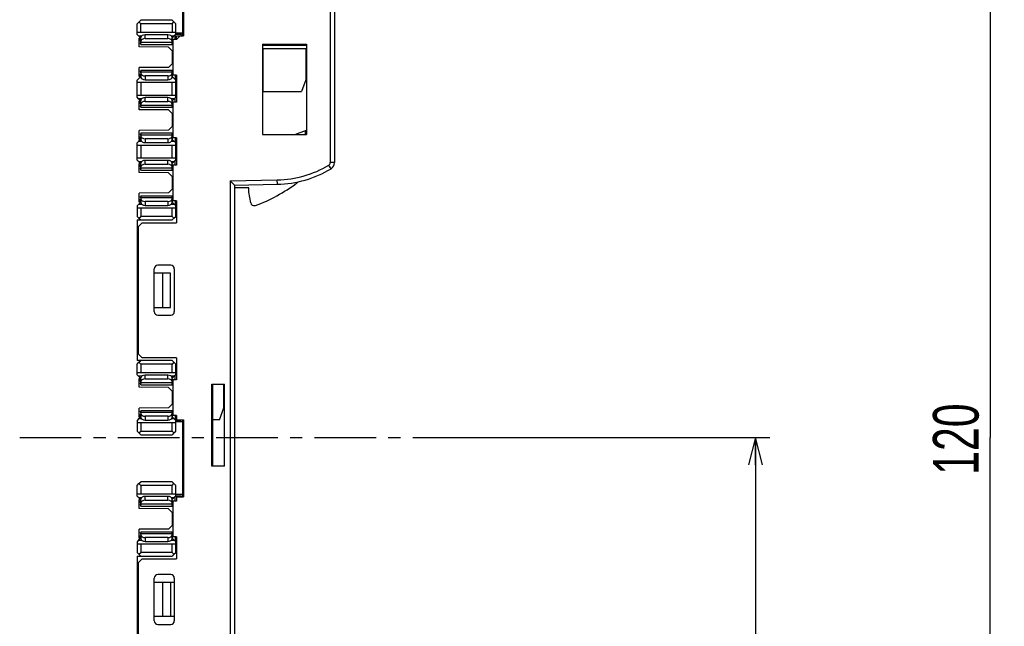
# Model space of a CAD drawing. Extents: x 0 to 188, y 0 to 176.
# Tile 32 of 33: x 119 to 188, y 67 to 109. Entities that reach past the tile are written whole.
import ezdxf

# ---------------------------------------------------------------- set-up
doc = ezdxf.new("R2010")
doc.units = 0
doc.header["$LTSCALE"] = 11.47995
doc.header["$MEASUREMENT"] = 0
doc.linetypes.add('CENTER', pattern=[0.6, 0.375, -0.075, 0.075, -0.075])
doc.layers.get('0').update_dxf_attribs({"linetype": 'CONTINUOUS'})
doc.layers.add('DEFAULT_1', color=7, linetype='CENTER')
doc.styles.add('TEXTSTYLE_2', font='txt', dxfattribs={"width": 0.7})
doc.dimstyles.new('DIMSTYLE_1', dxfattribs={"dimtxt": 3.2, "dimasz": 1.9, "dimexe": 1, "dimexo": 0.5, "dimgap": 0.8, "dimtad": 1, "dimdec": 3, "dimtxsty": 'TEXTSTYLE_2', "dimblk": 'OPEN', "dimblk1": 'OPEN', "dimblk2": 'OPEN', "dimcen": 0.09, "dimazin": 3, "dimtp": 0.001969, "dimtm": 0.001969, "dimtfac": 1, "dimtdec": 3, "dimtofl": 0, "dimtmove": 0, "dimatfit": 3, "dimtolj": 1})

# ---------------------------------------------------------------- blocks, each defined once
blk = doc.blocks.new('_OPEN')
at = {"color": 0, "linetype": 'BYBLOCK'}
for p, q in [((0, 0), (-1, 0.263)), ((-1, -0.263), (0, 0)), ((-1, 0), (0, 0))]:
    blk.add_line(p, q, dxfattribs=at)
blk = doc.blocks.new('*D3')
at = {"color": 2, "linetype": 'CONTINUOUS'}
for p, q in [((140.933, 139.608), (185.87, 139.608)), ((185.87, 139.608), (187.67, 139.608)), ((186.67, 139.608), (186.67, 79.858)), ((186.67, 20.108), (186.67, 79.858)), ((140.933, 20.108), (185.87, 20.108)), ((185.87, 20.108), (187.67, 20.108))]:
    blk.add_line(p, q, dxfattribs=at)
at = {"color": 2, "linetype": 'CONTINUOUS', "xscale": 1.9, "yscale": 1.9, "zscale": 1.9}
for p, rotation in [((186.67, 139.608), 90), ((186.67, 20.108), 270)]:
    blk.add_blockref('_OPEN', p, dxfattribs=dict(at, rotation=rotation))
at = {"color": 2, "linetype": 'CONTINUOUS', "insert": (182.67, 79.752), "char_height": 3.2, "width": 6.72, "attachment_point": 2, "rotation": 90, "style": 'TEXTSTYLE_2'}
blk.add_mtext('120', dxfattribs=at)
blk = doc.blocks.new('*D4')
at = {"color": 2, "linetype": 'CONTINUOUS'}
for p, q in [((150.143, 79.858), (169.436, 79.858)), ((169.436, 79.858), (171.236, 79.858)), ((170.236, 79.858), (170.236, 49.983)), ((170.236, 20.108), (170.236, 49.983)), ((140.933, 20.108), (169.436, 20.108)), ((169.436, 20.108), (171.236, 20.108))]:
    blk.add_line(p, q, dxfattribs=at)
at = {"color": 2, "linetype": 'CONTINUOUS', "xscale": 1.9, "yscale": 1.9, "zscale": 1.9}
for p, rotation in [((170.236, 79.858), 90), ((170.236, 20.108), 270)]:
    blk.add_blockref('_OPEN', p, dxfattribs=dict(at, rotation=rotation))
at = {"color": 2, "linetype": 'CONTINUOUS', "insert": (166.236, 45.876), "char_height": 3.2, "width": 4.48, "attachment_point": 2, "rotation": 90, "style": 'TEXTSTYLE_2'}
blk.add_mtext('60', dxfattribs=at)

msp = doc.modelspace()

# ---------------------------------------------------------------- linework, layer by layer
at = {"color": 7, "linetype": 'CONTINUOUS'}
for p, q in [((140.4332, 128.0347), (140.4332, 99.125)), ((140.7332, 128.0347), (140.7332, 99.125)), ((130.1082, 108.008), (130.1082, 113.2332)), ((130.1585, 113.2332), (130.1585, 108.008)), ((126.9084, 108.8583), (127.1582, 109.108)), ((129.3582, 109.108), (127.1582, 109.108)), ((129.4833, 108.9833), (129.3582, 109.108)), ((126.9084, 108.1082), (126.9084, 108.8583)), ((127.1582, 108.8583), (127.0335, 108.9833)), ((129.3582, 108.8583), (127.1582, 108.8583)), ((127.1582, 108.2581), (127.1582, 108.8583)), ((129.3582, 108.8583), (129.4833, 108.9833)), ((129.3582, 108.8583), (129.3582, 108.2581)), ((129.6083, 108.8583), (129.4833, 108.9833)), ((129.6083, 108.1082), (129.6083, 108.8583)), ((126.9084, 108.2581), (129.6083, 108.2581)), ((127.0118, 108.0046), (126.9084, 108.1082)), ((127.0118, 108.0046), (127.2161, 108.0046)), ((127.1579, 107.8588), (127.0118, 108.0046)), ((127.1582, 107.8581), (127.058, 107.8581)), ((127.058, 107.2349), (127.058, 107.8581)), ((127.1582, 107.7582), (127.058, 107.7582)), ((127.058, 107.6814), (127.1582, 107.6824)), ((127.1582, 107.4061), (127.1582, 107.8905)), ((129.0582, 108.0834), (127.4579, 108.0834)), ((127.4579, 107.8151), (127.4579, 108.0834)), ((127.4579, 107.8151), (129.0582, 107.8151)), ((129.0582, 107.8151), (129.0582, 108.0834)), ((129.3, 108.0046), (129.5046, 108.0046)), ((129.3582, 107.4061), (129.3582, 107.8905)), ((129.4082, 107.7562), (129.3582, 107.7562)), ((129.3586, 107.8585), (129.5046, 108.0046)), ((129.3668, 107.7582), (129.3668, 107.8664)), ((129.3668, 107.7582), (129.4078, 107.7582)), ((129.6583, 107.7582), (129.4082, 107.7582)), ((129.4082, 107.7582), (129.4082, 105.2581)), ((129.6083, 108.1082), (129.5046, 108.0046)), ((129.5581, 107.7582), (129.5581, 108.0579)), ((130.1082, 108.2082), (129.6083, 108.2082)), ((130.008, 108.1082), (129.6083, 108.1082)), ((129.9084, 108.008), (129.6583, 107.7582)), ((129.6583, 108.008), (130.1585, 108.008)), ((129.6583, 107.7582), (129.6583, 108.008)), ((130.008, 108.008), (130.008, 108.1082)), ((127.1582, 107.4881), (127.058, 107.464)), ((129.0992, 107.217), (127.058, 107.2349)), ((127.1565, 107.5891), (127.1565, 107.4878)), ((127.1582, 107.5581), (129.3582, 107.5581)), ((127.1582, 107.4061), (129.4082, 107.4061)), ((129.0992, 107.217), (129.3582, 106.9583)), ((129.3582, 106.9583), (129.3582, 106.0581)), ((135.6834, 107.432), (138.7833, 107.4296)), ((135.6834, 107.432), (135.6834, 101.1081)), ((135.6834, 107.3582), (138.7833, 107.3582)), ((138.7334, 107.1082), (135.7334, 107.1082)), ((135.7334, 104.1082), (135.7334, 107.1082)), ((138.7334, 107.1082), (138.7334, 104.9322)), ((138.7833, 107.4296), (138.7833, 101.1081)), ((129.3582, 106.908), (129.4082, 106.908)), ((129.0992, 105.7994), (127.058, 105.7814)), ((127.058, 105.1582), (127.058, 105.7814)), ((127.1582, 105.6102), (129.4082, 105.6102)), ((127.1582, 105.6102), (127.1582, 105.1258)), ((129.3582, 106.0581), (129.0992, 105.7994)), ((129.3582, 106.108), (129.4082, 106.108)), ((129.3582, 105.1258), (129.3582, 105.6102)), ((127.1582, 105.1582), (126.9084, 104.9081)), ((126.9084, 103.7082), (126.9084, 104.9081)), ((127.058, 105.5523), (127.1582, 105.5282)), ((127.058, 105.3346), (127.1582, 105.3339)), ((127.058, 105.2581), (127.1582, 105.2581)), ((127.1582, 105.1582), (127.058, 105.1582)), ((127.1565, 105.4269), (127.1565, 105.5286)), ((129.3582, 105.4583), (127.1582, 105.4583)), ((129.0582, 105.2009), (127.4579, 105.2009)), ((127.4579, 105.2009), (127.4579, 104.9329)), ((127.4579, 104.9329), (129.0582, 104.9329)), ((129.0582, 105.2009), (129.0582, 104.9329)), ((129.3582, 105.2602), (129.4082, 105.2602)), ((129.6083, 104.9081), (129.3582, 105.1582)), ((129.6583, 105.2581), (129.3668, 105.2581)), ((129.3668, 105.2581), (129.3668, 105.15)), ((129.5581, 105.2581), (129.5581, 104.9584)), ((129.6583, 104.9081), (129.6083, 104.9081)), ((129.6083, 103.7082), (129.6083, 104.9081)), ((129.6583, 105.2581), (129.6583, 103.3582)), ((138.7334, 104.9322), (138.4333, 104.1082)), ((126.9084, 104.7582), (129.6083, 104.7582)), ((127.1582, 104.7582), (127.1582, 103.858)), ((129.3582, 103.858), (129.3582, 104.7582)), ((129.6583, 104.8082), (129.6083, 104.8082)), ((126.9084, 103.858), (129.6083, 103.858)), ((127.0118, 103.6045), (126.9084, 103.7082)), ((127.2161, 103.6045), (127.0118, 103.6045)), ((127.1579, 103.4587), (127.0118, 103.6045)), ((129.0582, 103.6834), (127.4579, 103.6834)), ((127.4579, 103.4153), (127.4579, 103.6834)), ((129.0582, 103.4153), (129.0582, 103.6834)), ((129.5046, 103.6045), (129.3, 103.6045)), ((129.3586, 103.4584), (129.5046, 103.6045)), ((129.6083, 103.7082), (129.5046, 103.6045)), ((129.5581, 103.3582), (129.5581, 103.6579)), ((129.6583, 103.8081), (129.6083, 103.8081)), ((129.6583, 103.7082), (129.6083, 103.7082)), ((135.7334, 104.1082), (138.4333, 104.1082)), ((127.1582, 103.4581), (127.058, 103.4581)), ((127.058, 102.8349), (127.058, 103.4581)), ((127.1582, 103.3582), (127.058, 103.3582)), ((127.058, 103.2817), (127.1582, 103.2824)), ((127.1582, 103.088), (127.058, 103.0639)), ((129.0992, 102.8169), (127.058, 102.8349)), ((127.1565, 103.1894), (127.1565, 103.0877)), ((127.1582, 103.0061), (127.1582, 103.4905)), ((127.1582, 103.158), (129.3582, 103.158)), ((127.1582, 103.0061), (129.4082, 103.0061)), ((127.4579, 103.4153), (129.0582, 103.4153)), ((129.0992, 102.8169), (129.3582, 102.5582)), ((129.3582, 103.0061), (129.3582, 103.4905)), ((129.4082, 103.3561), (129.3582, 103.3561)), ((129.3668, 103.3582), (129.3668, 103.4663)), ((129.3668, 103.3582), (129.4078, 103.3582)), ((129.6583, 103.3582), (129.4082, 103.3582)), ((129.4082, 103.3582), (129.4082, 100.8581)), ((129.3582, 102.5582), (129.3582, 101.658)), ((129.3582, 102.5083), (129.4082, 102.5083)), ((129.3582, 101.658), (129.0992, 101.3993)), ((129.3582, 101.7083), (129.4082, 101.7083)), ((127.1579, 100.7575), (127.0118, 100.6117)), ((129.0992, 101.3993), (127.058, 101.3814)), ((127.058, 100.7582), (127.058, 101.3814)), ((127.058, 101.1522), (127.1582, 101.1281)), ((127.058, 100.9349), (127.1582, 100.9338)), ((127.058, 100.8581), (127.1582, 100.8581)), ((127.1582, 100.7582), (127.058, 100.7582)), ((127.1565, 101.0272), (127.1565, 101.1285)), ((127.1582, 101.2101), (129.4082, 101.2101)), ((127.1582, 101.2101), (127.1582, 100.7258)), ((129.3582, 101.0582), (127.1582, 101.0582)), ((129.0582, 100.8012), (127.4579, 100.8012)), ((127.4579, 100.8012), (127.4579, 100.5328)), ((129.0582, 100.8012), (129.0582, 100.5328)), ((129.3582, 100.7258), (129.3582, 101.2101)), ((129.3582, 100.8601), (129.4082, 100.8601)), ((129.3586, 100.7578), (129.5046, 100.6117)), ((129.6583, 100.8581), (129.3668, 100.8581)), ((129.3668, 100.8581), (129.3668, 100.7499)), ((129.5581, 100.8581), (129.5581, 100.5583)), ((129.6583, 100.8581), (129.6583, 98.9582)), ((135.6834, 101.1081), (138.7833, 101.1081)), ((137.9572, 101.1081), (138.7833, 101.4089)), ((138.6834, 101.3724), (138.6834, 101.1081)), ((127.0118, 100.6117), (126.9084, 100.508)), ((126.9084, 99.3083), (126.9084, 100.508)), ((126.9084, 100.3582), (129.6083, 100.3582)), ((127.2161, 100.6117), (127.0118, 100.6117)), ((127.1582, 100.3582), (127.1582, 99.4585)), ((127.4579, 100.5328), (129.0582, 100.5328)), ((129.5046, 100.6117), (129.3, 100.6117)), ((129.3582, 99.4585), (129.3582, 100.3582)), ((129.6083, 100.508), (129.5046, 100.6117)), ((129.6583, 100.508), (129.6083, 100.508)), ((129.6083, 99.3083), (129.6083, 100.508)), ((129.6583, 100.4081), (129.6083, 100.4081)), ((126.9084, 99.4585), (129.6083, 99.4585)), ((129.6583, 99.4082), (129.6083, 99.4082)), ((127.0118, 99.2049), (126.9084, 99.3083)), ((127.0118, 99.2049), (127.2161, 99.2049)), ((127.1579, 99.0589), (127.0118, 99.2049)), ((127.1582, 99.0582), (127.058, 99.0582)), ((127.058, 98.4346), (127.058, 99.0582)), ((127.1582, 98.9582), (127.058, 98.9582)), ((127.058, 98.8818), (127.1582, 98.8825)), ((127.1582, 98.6882), (127.058, 98.664)), ((127.1565, 98.7894), (127.1565, 98.6875)), ((127.1582, 98.6062), (127.1582, 99.0905)), ((127.1582, 98.7584), (129.3582, 98.7584)), ((129.0582, 99.2835), (127.4579, 99.2835)), ((127.4579, 99.0154), (127.4579, 99.2835)), ((127.4579, 99.0154), (129.0582, 99.0154)), ((129.0582, 99.0154), (129.0582, 99.2835)), ((129.3, 99.2049), (129.5046, 99.2049)), ((129.3582, 98.6062), (129.3582, 99.0905)), ((129.4082, 98.9562), (129.3582, 98.9562)), ((129.3586, 99.0582), (129.5046, 99.2049)), ((129.3668, 98.9582), (129.3668, 99.0664)), ((129.3668, 98.9582), (129.4078, 98.9582)), ((129.6583, 98.9582), (129.4082, 98.9582)), ((129.4082, 98.9582), (129.4082, 96.4578)), ((129.6083, 99.3083), (129.5046, 99.2049)), ((129.5581, 98.9582), (129.5581, 99.258)), ((129.6583, 99.3083), (129.6083, 99.3083)), ((140.4928, 98.6971), (140.3371, 98.9534)), ((140.7332, 99.125), (140.4332, 99.125)), ((129.0992, 98.4167), (127.058, 98.4346)), ((127.1582, 98.6062), (129.4082, 98.6062)), ((129.0992, 98.4167), (129.3582, 98.1583)), ((129.3582, 98.1583), (129.3582, 97.2584)), ((129.3582, 98.108), (129.4082, 98.108)), ((129.3582, 97.3081), (129.4082, 97.3081)), ((133.4334, 97.8531), (136.728, 97.9103)), ((133.7331, 97.5582), (133.4334, 97.8531)), ((133.4334, 97.8531), (133.4334, 61.8635)), ((133.7335, 97.5582), (136.7335, 97.6105)), ((133.7335, 97.5582), (133.7335, 62.1584)), ((134.7333, 97.3584), (133.7335, 97.3584)), ((134.7336, 97.0579), (134.7333, 97.3584)), ((136.7335, 97.6105), (136.728, 97.9103)), ((129.0992, 96.9994), (127.058, 96.9815)), ((127.058, 96.3579), (127.058, 96.9815)), ((127.058, 96.752), (127.1582, 96.7286)), ((127.1565, 96.6273), (127.1565, 96.7286)), ((127.1582, 96.8099), (129.4082, 96.8099)), ((127.1582, 96.8099), (127.1582, 96.3255)), ((129.3582, 96.6583), (127.1582, 96.6583)), ((129.3582, 97.2584), (129.0992, 96.9994)), ((129.3582, 96.3255), (129.3582, 96.8099)), ((134.8645, 96.3145), (134.7336, 97.0579)), ((127.1579, 96.3579), (126.9084, 96.1085)), ((126.9084, 96.1085), (126.9084, 95.3581)), ((126.9084, 95.9583), (129.6083, 95.9583)), ((127.0118, 96.2118), (127.2161, 96.2118)), ((127.058, 96.535), (127.1582, 96.5336)), ((127.058, 96.4578), (127.1582, 96.4578)), ((127.1582, 96.3579), (127.058, 96.3579)), ((127.1582, 95.9583), (127.1582, 95.3581)), ((129.0582, 96.4013), (127.4579, 96.4013)), ((127.4579, 96.4013), (127.4579, 96.1326)), ((127.4579, 96.1326), (129.0582, 96.1326)), ((129.0582, 96.4013), (129.0582, 96.1326)), ((129.3, 96.2118), (129.5046, 96.2118)), ((129.3582, 96.4605), (129.4082, 96.4605)), ((129.3582, 95.3581), (129.3582, 95.9583)), ((129.3586, 96.3579), (129.5046, 96.2118)), ((129.6583, 96.4578), (129.3668, 96.4578)), ((129.3668, 96.4578), (129.3668, 96.3496)), ((129.6083, 96.1085), (129.5046, 96.2118)), ((129.5581, 96.4578), (129.5581, 96.1588)), ((129.6583, 96.1085), (129.6083, 96.1085)), ((129.6083, 95.3581), (129.6083, 96.1085)), ((129.6583, 96.0079), (129.6083, 96.0079)), ((129.6583, 96.4578), (129.6583, 94.9082)), ((127.0335, 95.2334), (126.9084, 95.3581)), ((127.0335, 95.2334), (127.1582, 95.3581)), ((127.0335, 95.2334), (127.1582, 95.108)), ((129.3582, 95.3581), (127.1582, 95.3581)), ((129.4833, 95.2334), (129.3582, 95.3581)), ((129.4833, 95.2334), (129.3582, 95.108)), ((129.4833, 95.2334), (129.6083, 95.3581)), ((126.9084, 95.108), (129.3582, 95.108)), ((126.9084, 95.108), (126.9084, 85.2578)), ((127.2584, 94.9082), (127.0083, 94.6581)), ((127.0083, 85.7084), (127.0083, 94.6581)), ((127.2584, 94.9082), (129.6583, 94.9082)), ((127.0083, 94.2812), (126.9084, 94.2805)), ((126.9084, 93.8451), (127.0083, 93.8451)), ((126.9084, 92.4243), (127.0083, 92.4236)), ((127.0083, 92.21), (126.9084, 92.2114)), ((126.9084, 92.0832), (127.0083, 92.0832)), ((129.2583, 91.933), (128.3585, 91.933)), ((128.1083, 88.6829), (128.1083, 91.6829)), ((129.2483, 91.3832), (128.1083, 91.3832)), ((128.7085, 88.9833), (128.7085, 91.3832)), ((129.2483, 88.9833), (129.2483, 91.3832)), ((129.5084, 91.6829), (129.5084, 88.6829)), ((128.1083, 88.9833), (129.2483, 88.9833)), ((128.3585, 88.4328), (129.2583, 88.4328)), ((127.0083, 88.2833), (126.9084, 88.2833)), ((127.0083, 85.7084), (127.2584, 85.4583)), ((129.3582, 85.2578), (126.9084, 85.2578)), ((126.9084, 85.0084), (127.0335, 85.1331)), ((126.9084, 84.258), (126.9084, 85.0084)), ((127.0335, 85.1331), (127.1582, 85.2578)), ((127.1582, 85.0084), (127.0335, 85.1331)), ((129.3582, 85.0084), (127.1582, 85.0084)), ((127.1582, 85.0084), (127.1582, 84.4082)), ((129.6583, 85.4583), (127.2584, 85.4583)), ((129.4833, 85.1331), (129.3582, 85.2578)), ((129.4833, 85.1331), (129.3582, 85.0084)), ((129.3582, 84.4082), (129.3582, 85.0084)), ((129.4833, 85.1331), (129.6083, 85.0084)), ((129.6083, 84.258), (129.6083, 85.0084)), ((129.6583, 85.4583), (129.6583, 83.908)), ((126.9084, 84.4082), (129.6083, 84.4082)), ((127.0118, 84.1547), (126.9084, 84.258)), ((129.0582, 84.2332), (127.4579, 84.2332)), ((127.4579, 83.9652), (127.4579, 84.2332)), ((129.0582, 83.9652), (129.0582, 84.2332)), ((129.6083, 84.258), (129.5046, 84.1547)), ((129.5581, 83.908), (129.5581, 84.2077)), ((129.6583, 84.3579), (129.6083, 84.3579)), ((129.6583, 84.258), (129.6083, 84.258)), ((127.2161, 84.1547), (127.0118, 84.1547)), ((127.1579, 84.0086), (127.0118, 84.1547)), ((127.1582, 84.0079), (127.058, 84.0079)), ((127.058, 83.3851), (127.058, 84.0079)), ((127.1582, 83.908), (127.058, 83.908)), ((127.058, 83.8315), (127.1582, 83.8322)), ((127.1582, 83.6379), (127.058, 83.6138)), ((127.1565, 83.7392), (127.1565, 83.6379)), ((127.1582, 83.5559), (127.1582, 84.0403)), ((127.1582, 83.7082), (129.3582, 83.7082)), ((127.1582, 83.5559), (129.4082, 83.5559)), ((127.4579, 83.9652), (129.0582, 83.9652)), ((129.5046, 84.1547), (129.3, 84.1547)), ((129.3582, 83.5559), (129.3582, 84.0403)), ((129.4082, 83.9059), (129.3582, 83.9059)), ((129.3586, 84.0086), (129.5046, 84.1547)), ((129.3668, 83.908), (129.3668, 84.0162)), ((129.3668, 83.908), (129.4078, 83.908)), ((129.6583, 83.908), (129.4082, 83.908)), ((129.4082, 83.908), (129.4082, 81.4083)), ((132.1333, 83.6083), (133.0334, 83.6083)), ((132.1333, 77.8584), (132.1333, 83.6083)), ((132.1832, 83.6083), (132.1832, 77.8584)), ((132.9835, 81.9326), (132.9835, 83.6083)), ((133.0334, 77.8584), (133.0334, 83.6083)), ((129.0992, 83.3671), (127.058, 83.3851)), ((129.0992, 83.3671), (129.3582, 83.108)), ((129.3582, 83.108), (129.3582, 82.2082)), ((129.3582, 83.0584), (129.4082, 83.0584)), ((129.3582, 82.2082), (129.0992, 81.9491)), ((129.3582, 82.2578), (129.4082, 82.2578)), ((129.0992, 81.9491), (127.058, 81.9312)), ((127.058, 81.3084), (127.058, 81.9312)), ((127.058, 81.7024), (127.1582, 81.6783)), ((127.058, 81.4847), (127.1582, 81.484)), ((127.1565, 81.5771), (127.1565, 81.6783)), ((127.1582, 81.7603), (129.4082, 81.7603)), ((127.1582, 81.7603), (127.1582, 81.276)), ((129.3582, 81.6081), (127.1582, 81.6081)), ((129.3582, 81.276), (129.3582, 81.7603)), ((132.6834, 81.1078), (132.9835, 81.9326)), ((127.0118, 81.1616), (126.9084, 81.0582)), ((126.9084, 81.0582), (126.9084, 80.3079)), ((126.9084, 80.908), (129.6083, 80.908)), ((127.1579, 81.3076), (127.0118, 81.1616)), ((127.2161, 81.1616), (127.0118, 81.1616)), ((127.058, 81.4083), (127.1582, 81.4083)), ((127.1582, 81.3084), (127.058, 81.3084)), ((127.1582, 80.908), (127.1582, 80.3079)), ((129.0582, 81.3511), (127.4579, 81.3511)), ((127.4579, 81.3511), (127.4579, 81.083)), ((127.4579, 81.083), (129.0582, 81.083)), ((129.0582, 81.3511), (129.0582, 81.083)), ((129.5046, 81.1616), (129.3, 81.1616)), ((129.3582, 81.4103), (129.4082, 81.4103)), ((129.3582, 80.3079), (129.3582, 80.908)), ((129.3586, 81.3076), (129.5046, 81.1616)), ((129.6583, 81.4083), (129.3668, 81.4083)), ((129.3668, 81.4083), (129.3668, 81.3001)), ((129.6083, 81.0582), (129.5046, 81.1616)), ((129.5581, 81.4083), (129.5581, 81.1085)), ((130.1082, 80.9583), (129.608, 80.9583)), ((129.958, 81.0582), (129.6083, 81.0582)), ((129.6083, 80.3079), (129.6083, 81.0582)), ((129.6583, 81.4083), (129.6583, 81.1078)), ((129.6583, 81.1078), (130.1585, 81.1078)), ((129.958, 81.1078), (129.958, 81.0582)), ((130.1082, 75.708), (130.1082, 81.1078)), ((130.1585, 81.1078), (130.1585, 75.708)), ((132.6834, 81.1078), (132.1832, 81.1078)), ((127.0335, 80.1832), (126.9084, 80.3079)), ((127.0335, 80.1832), (127.1582, 80.3079)), ((127.0335, 80.1832), (127.1582, 80.0585)), ((127.1582, 80.3079), (129.3582, 80.3079)), ((127.1582, 80.0585), (129.3582, 80.0585)), ((129.4833, 80.1832), (129.3582, 80.3079)), ((129.4833, 80.1832), (129.3582, 80.0585)), ((129.4833, 80.1832), (129.6083, 80.3079)), ((133.0334, 77.8584), (132.1333, 77.8584)), ((126.9084, 76.5079), (127.0335, 76.6333)), ((127.0335, 76.6333), (127.1582, 76.758)), ((127.1582, 76.5079), (127.0335, 76.6333)), ((129.3582, 76.758), (127.1582, 76.758)), ((129.4833, 76.6333), (129.3582, 76.758)), ((129.3582, 76.5079), (129.4833, 76.6333)), ((129.6083, 76.5079), (129.4833, 76.6333)), ((126.9084, 75.7583), (126.9084, 76.5079)), ((126.9084, 75.9078), (129.6083, 75.9078)), ((129.3582, 76.5079), (127.1582, 76.5079)), ((127.1582, 76.5079), (127.1582, 75.9078)), ((129.3582, 75.9078), (129.3582, 76.5079)), ((129.6083, 75.7583), (129.6083, 76.5079)), ((127.0118, 75.6542), (126.9084, 75.7583)), ((127.0118, 75.6542), (127.2161, 75.6542)), ((127.1579, 75.5089), (127.0118, 75.6542)), ((127.1582, 75.5082), (127.058, 75.5082)), ((127.058, 74.8846), (127.058, 75.5082)), ((127.1582, 75.4083), (127.058, 75.4083)), ((127.058, 75.3318), (127.1582, 75.3325)), ((127.1565, 75.2394), (127.1565, 75.1375)), ((127.1582, 75.0562), (127.1582, 75.5405)), ((127.1582, 75.2084), (129.3582, 75.2084)), ((129.0582, 75.7335), (127.4579, 75.7335)), ((127.4579, 75.4655), (127.4579, 75.7335)), ((127.4579, 75.4655), (129.0582, 75.4655)), ((129.0582, 75.4655), (129.0582, 75.7335)), ((129.3, 75.6542), (129.5046, 75.6542)), ((129.3582, 75.0562), (129.3582, 75.5405)), ((129.4082, 75.4062), (129.3582, 75.4062)), ((129.3586, 75.5082), (129.5046, 75.6542)), ((129.3668, 75.4083), (129.3668, 75.5164)), ((129.3668, 75.4083), (129.4078, 75.4083)), ((129.6583, 75.4083), (129.4082, 75.4083)), ((129.4082, 75.4083), (129.4082, 72.9078)), ((129.6083, 75.7583), (129.5046, 75.6542)), ((129.5581, 75.4083), (129.5581, 75.708)), ((130.1082, 75.8582), (129.608, 75.8582)), ((130.008, 75.7583), (129.6083, 75.7583)), ((129.6583, 75.708), (130.1585, 75.708)), ((129.6583, 75.708), (129.6583, 75.4083)), ((130.008, 75.708), (130.008, 75.7583)), ((127.1582, 75.1382), (127.058, 75.1141)), ((129.0992, 74.8667), (127.058, 74.8846)), ((127.1582, 75.0562), (129.4082, 75.0562)), ((129.0992, 74.8667), (129.3582, 74.6083)), ((129.3582, 74.6083), (129.3582, 73.7085)), ((129.3582, 74.558), (129.4082, 74.558)), ((129.0992, 73.4494), (127.058, 73.4315)), ((127.058, 72.8079), (127.058, 73.4315)), ((127.058, 73.202), (127.1582, 73.1779)), ((127.1565, 73.0773), (127.1565, 73.1786)), ((127.1582, 73.2599), (129.4082, 73.2599)), ((127.1582, 73.2599), (127.1582, 72.7755)), ((129.3582, 73.7085), (129.0992, 73.4494)), ((129.3582, 73.7581), (129.4082, 73.7581)), ((129.3582, 72.7755), (129.3582, 73.2599)), ((127.0118, 72.6618), (126.9084, 72.5578)), ((126.9084, 72.5578), (126.9084, 71.8082)), ((127.1579, 72.8072), (127.0118, 72.6618)), ((127.0118, 72.6618), (127.2161, 72.6618)), ((127.058, 72.985), (127.1582, 72.9836)), ((127.058, 72.9078), (127.1582, 72.9078)), ((127.1582, 72.8079), (127.058, 72.8079)), ((129.3582, 73.1083), (127.1582, 73.1083)), ((129.0582, 72.8513), (127.4579, 72.8513)), ((127.4579, 72.8513), (127.4579, 72.5826)), ((127.4579, 72.5826), (129.0582, 72.5826)), ((129.0582, 72.8513), (129.0582, 72.5826)), ((129.3, 72.6618), (129.5046, 72.6618)), ((129.3582, 72.9099), (129.4082, 72.9099)), ((129.3586, 72.8079), (129.5046, 72.6618)), ((129.6583, 72.9078), (129.3668, 72.9078)), ((129.3668, 72.9078), (129.3668, 72.7996)), ((129.6083, 72.5578), (129.5046, 72.6618)), ((129.5581, 72.9078), (129.5581, 72.6081)), ((129.6583, 72.5578), (129.6083, 72.5578)), ((129.6083, 71.8082), (129.6083, 72.5578)), ((129.6583, 72.4579), (129.6083, 72.4579)), ((129.6583, 72.9078), (129.6583, 71.3582)), ((126.9084, 72.4083), (129.6083, 72.4083)), ((127.0335, 71.6834), (126.9084, 71.8082)), ((127.0335, 71.6834), (127.1582, 71.8082)), ((127.1582, 72.4083), (127.1582, 71.8082)), ((129.3582, 71.8082), (127.1582, 71.8082)), ((129.3582, 71.8082), (129.3582, 72.4083)), ((129.4833, 71.6834), (129.3582, 71.8082)), ((129.4833, 71.6834), (129.6083, 71.8082)), ((126.9084, 71.558), (129.3582, 71.558)), ((126.9084, 71.558), (126.9084, 47.4582)), ((127.2584, 71.3582), (127.0083, 71.1081)), ((127.0083, 47.9081), (127.0083, 71.1081)), ((127.0335, 71.6834), (127.1582, 71.558)), ((127.2584, 71.3582), (129.6583, 71.3582)), ((129.4833, 71.6834), (129.3582, 71.558)), ((126.9084, 69.7328), (127.0083, 69.7328)), ((128.1083, 67.0084), (128.1083, 70.0084)), ((128.1083, 69.7328), (129.5084, 69.7328)), ((129.2583, 70.2578), (128.3585, 70.2578)), ((128.7085, 67.333), (128.7085, 69.7328)), ((129.2483, 69.7328), (129.2483, 67.333)), ((129.5084, 70.0084), (129.5084, 67.0084)), ((127.0083, 67.333), (126.9084, 67.333)), ((128.1083, 67.333), (129.5084, 67.333)), ((128.3585, 66.7583), (129.2583, 66.7583))]:
    msp.add_line(p, q, dxfattribs=at)
for centre, radius, start, end in [((136.6006, 105.1159), 7.2068, 271.012968, 301.229605), ((136.6014, 105.1139), 7.5045, 271.008448, 301.2344), ((140.2321, 99.1251), 0.5011, 301.342159, 359.989444), ((131.4408, 106.4424), 10.9816, 289.997638, 307.271701), ((128.3582, 91.6831), 0.2499, 89.943423, 180.048495), ((129.2586, 91.6832), 0.2498, 359.944606, 90.055394), ((128.3587, 88.6831), 0.2503, 180.043078, 269.95692), ((129.2581, 88.6831), 0.2503, 270.044263, 359.96382), ((128.3582, 67.0082), 0.2499, 179.945153, 270.054847), ((129.2586, 67.0082), 0.2499, 269.946336, 0.061746)]:
    msp.add_arc(centre, radius, start, end, dxfattribs=at)
for points in [[(127.4579, 108.0834), (127.2922, 108.0834), (127.1582, 107.997), (127.1582, 107.8905)], [(127.4579, 107.8151), (127.2922, 107.8151), (127.1582, 107.7289), (127.1582, 107.6225)], [(129.3582, 107.8905), (129.3582, 107.997), (129.2239, 108.0834), (129.0582, 108.0834)], [(129.3582, 107.6225), (129.3582, 107.7289), (129.2239, 107.8151), (129.0582, 107.8151)], [(129.3665, 107.7579), (129.3634, 107.7589), (129.3599, 107.7575), (129.3579, 107.7551)], [(127.1582, 105.3939), (127.1582, 105.2874), (127.2922, 105.2009), (127.4579, 105.2009)], [(127.1582, 105.1258), (127.1582, 105.0194), (127.2922, 104.9329), (127.4579, 104.9329)], [(129.0582, 105.2009), (129.2239, 105.2009), (129.3582, 105.2874), (129.3582, 105.3939)], [(129.0582, 104.9329), (129.2239, 104.9329), (129.3582, 105.0194), (129.3582, 105.1258)], [(129.3579, 105.2612), (129.3599, 105.2585), (129.3634, 105.2574), (129.3665, 105.2585)], [(127.4579, 103.6834), (127.2922, 103.6834), (127.1582, 103.5969), (127.1582, 103.4905)], [(129.3582, 103.4905), (129.3582, 103.5969), (129.2239, 103.6834), (129.0582, 103.6834)], [(127.4579, 103.4153), (127.2922, 103.4153), (127.1582, 103.3289), (127.1582, 103.2224)], [(129.3582, 103.2224), (129.3582, 103.3289), (129.2239, 103.4153), (129.0582, 103.4153)], [(129.3665, 103.3578), (129.3634, 103.3588), (129.3599, 103.3578), (129.3579, 103.3551)], [(127.1582, 100.9938), (127.1582, 100.8873), (127.2922, 100.8012), (127.4579, 100.8012)], [(129.0582, 100.8012), (129.2239, 100.8012), (129.3582, 100.8873), (129.3582, 100.9938)], [(129.3579, 100.8611), (129.3599, 100.8584), (129.3634, 100.8574), (129.3665, 100.8584)], [(127.1582, 100.7258), (127.1582, 100.6193), (127.2922, 100.5328), (127.4579, 100.5328)], [(129.0582, 100.5328), (129.2239, 100.5328), (129.3582, 100.6193), (129.3582, 100.7258)], [(127.4579, 99.2835), (127.2922, 99.2835), (127.1582, 99.1973), (127.1582, 99.0905)], [(127.4579, 99.0154), (127.2922, 99.0154), (127.1582, 98.9286), (127.1582, 98.8225)], [(129.3582, 99.0905), (129.3582, 99.1973), (129.2239, 99.2835), (129.0582, 99.2835)], [(129.3582, 98.8225), (129.3582, 98.9286), (129.2239, 99.0154), (129.0582, 99.0154)], [(129.3665, 98.9582), (129.3634, 98.959), (129.3599, 98.9576), (129.3579, 98.9548)], [(140.3371, 98.9534), (140.397, 98.99), (140.4332, 99.0547), (140.4332, 99.125)], [(138.0912, 97.7036), (138.1222, 97.727), (138.1522, 97.7518), (138.1811, 97.7773)], [(127.1582, 96.5935), (127.1582, 96.4874), (127.2922, 96.4013), (127.4579, 96.4013)], [(129.0582, 96.4013), (129.2239, 96.4013), (129.3582, 96.4874), (129.3582, 96.5935)], [(127.1582, 96.3255), (127.1582, 96.2194), (127.2922, 96.1326), (127.4579, 96.1326)], [(129.0582, 96.1326), (129.2239, 96.1326), (129.3582, 96.2194), (129.3582, 96.3255)], [(129.3579, 96.4613), (129.3599, 96.4585), (129.3634, 96.4571), (129.3665, 96.4585)], [(127.4579, 84.2332), (127.2922, 84.2332), (127.1582, 84.1471), (127.1582, 84.0403)], [(129.3582, 84.0403), (129.3582, 84.1471), (129.2239, 84.2332), (129.0582, 84.2332)], [(127.4579, 83.9652), (127.2922, 83.9652), (127.1582, 83.8791), (127.1582, 83.7723)], [(129.3582, 83.7723), (129.3582, 83.8791), (129.2239, 83.9652), (129.0582, 83.9652)], [(129.3665, 83.908), (129.3634, 83.9087), (129.3599, 83.908), (129.3579, 83.9053)], [(127.1582, 81.544), (127.1582, 81.4372), (127.2922, 81.3511), (127.4579, 81.3511)], [(129.0582, 81.3511), (129.2239, 81.3511), (129.3582, 81.4372), (129.3582, 81.544)], [(127.1582, 81.276), (127.1582, 81.1691), (127.2922, 81.083), (127.4579, 81.083)], [(129.0582, 81.083), (129.2239, 81.083), (129.3582, 81.1691), (129.3582, 81.276)], [(129.3579, 81.411), (129.3599, 81.4083), (129.3634, 81.4076), (129.3665, 81.4083)], [(127.4579, 75.7335), (127.2922, 75.7335), (127.1582, 75.6474), (127.1582, 75.5405)], [(127.4579, 75.4655), (127.2922, 75.4655), (127.1582, 75.3787), (127.1582, 75.2725)], [(129.3582, 75.5405), (129.3582, 75.6474), (129.2239, 75.7335), (129.0582, 75.7335)], [(129.3582, 75.2725), (129.3582, 75.3787), (129.2239, 75.4655), (129.0582, 75.4655)], [(129.3665, 75.4076), (129.3634, 75.409), (129.3599, 75.4076), (129.3579, 75.4048)], [(127.1582, 73.0435), (127.1582, 72.9374), (127.2922, 72.8513), (127.4579, 72.8513)], [(127.1582, 72.7755), (127.1582, 72.6694), (127.2922, 72.5826), (127.4579, 72.5826)], [(129.0582, 72.8513), (129.2239, 72.8513), (129.3582, 72.9374), (129.3582, 73.0435)], [(129.0582, 72.5826), (129.2239, 72.5826), (129.3582, 72.6694), (129.3582, 72.7755)], [(129.3579, 72.9113), (129.3599, 72.9085), (129.3634, 72.9071), (129.3665, 72.9085)], [(128.3585, 70.2578), (128.2203, 70.2578), (128.1083, 70.1462), (128.1083, 70.0084)], [(129.5084, 70.0084), (129.5084, 70.1462), (129.3965, 70.2578), (129.2583, 70.2578)]]:
    msp.add_open_spline(points, degree=3, dxfattribs=at)
msp.add_open_spline([(134.8645, 96.3145), (134.8886, 96.1788), (135.0182, 96.0878), (135.1543, 96.1119), (135.1687, 96.1147), (135.1828, 96.1181), (135.1963, 96.1229)], degree=3, knots=[0, 0, 0, 0, 1, 1, 1, 2, 2, 2, 2], dxfattribs=at)
at = {"layer": 'DEFAULT_1', "color": 2, "linetype": 'CENTER'}
msp.add_line((118.675, 79.8571), (150.675, 79.8571), dxfattribs=at)

# ---------------------------------------------------------------- dimensions: what is measured, and where the dimension line sits
at = {"color": 2, "linetype": 'CONTINUOUS'}
for base, p1, p2, text, picture, middle in [((186.6701, 139.6081), (140.4332, 20.1083), (140.4332, 139.6081), '120', '*D3', (186.6701, 79.8925)), ((170.236, 79.8582), (140.4331, 20.1083), (149.6426, 79.8582), '60', '*D4', (170.236, 45.8764))]:
    dim = msp.add_linear_dim(base=base, p1=p1, p2=p2, angle=90, text=text, dimstyle='DIMSTYLE_1', dxfattribs=at)
    dim.commit()
    dim.dimension.update_dxf_attribs({"geometry": picture, "text_midpoint": middle, "dimtype": 160})

doc.saveas('drawing.dxf')
